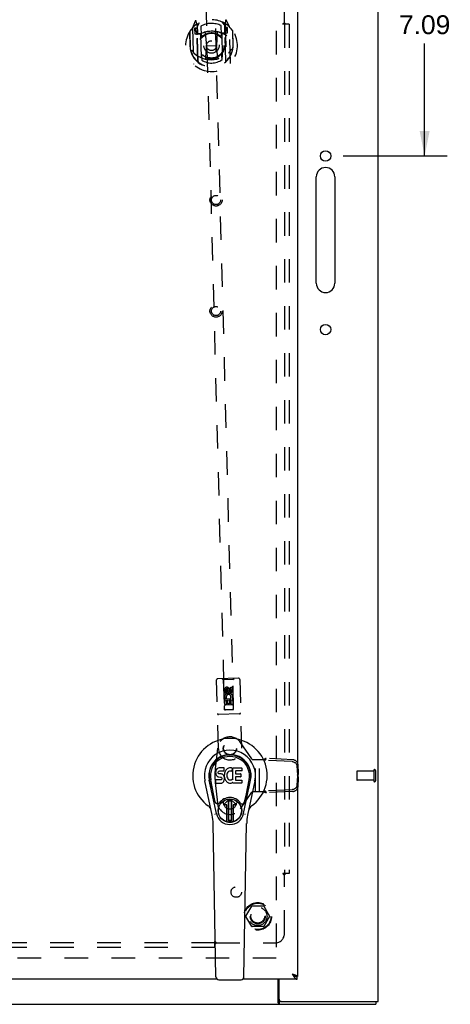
# Model space of a CAD drawing. Header units: inches. Extents: x 0 to 115, y 0 to 75.
# Tile 4 of 9: x 43 to 54, y 23 to 49. Entities that reach past the tile are written whole.
import ezdxf

# ---------------------------------------------------------------- set-up
doc = ezdxf.new("R2010")
doc.units = ezdxf.units.IN
doc.header["$LTSCALE"] = 6.344535
doc.header["$MEASUREMENT"] = 0
doc.linetypes.add('HIDDEN', pattern=[0.2, 0.1, -0.1])
doc.layers.get('0').update_dxf_attribs({"linetype": 'CONTINUOUS'})
for name, color, linetype in [('DEFAULT_2', 8, 'HIDDEN'), ('DIMENSIONS', 7, 'CONTINUOUS'), ('DOOR_ASSEMBLY', 7, 'CONTINUOUS'), ('SUBPANEL', 7, 'CONTINUOUS')]:
    doc.layers.add(name, color=color, linetype=linetype)
doc.styles.get("Standard").update_dxf_attribs({"font": 'arial.ttf'})
doc.dimstyles.new('DIMSTYLE_1', dxfattribs={"dimtxt": 0.50892, "dimasz": 0.67856, "dimexe": 0.09, "dimexo": 0.07, "dimgap": 0.0375, "dimtad": 0, "dimtih": 1, "dimtoh": 1, "dimzin": 4, "dimdsep": 46, "dimtxsty": 'Standard', "dimblk": '_FILLED', "dimblk1": '_FILLED', "dimblk2": '_FILLED', "dimcen": 0.09, "dimazin": 1, "dimtfac": 1, "dimtdec": 3, "dimtofl": 0, "dimtmove": 0, "dimatfit": 3, "dimldrblk": '_FILLED', "dimfxl": 0, "dimtolj": 1, "dimtzin": 4, "dimarcsym": 0})

# ---------------------------------------------------------------- blocks, each defined once
blk = doc.blocks.new('_FILLED')
at = {"color": 0, "linetype": 'ByBlock'}
blk.add_solid([(0, 0), (-1, 0.2), (-1, -0.2)], dxfattribs=at)
blk = doc.blocks.new('*D1')
at = {"layer": 'DIMENSIONS', "color": 2, "linetype": 'Continuous'}
for p, q in [((52.802, 52.723), (54.334, 52.723)), ((53.723, 52.723), (53.723, 49.687)), ((53.723, 45.633), (53.723, 48.669)), ((51.525, 45.633), (54.334, 45.633))]:
    blk.add_line(p, q, dxfattribs=at)
at = {"layer": 'DIMENSIONS', "color": 2, "linetype": 'Continuous', "xscale": 0.6785598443, "yscale": 0.6785598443, "zscale": 0.6785598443}
for p, rotation in [((53.723, 52.723), 90), ((53.723, 45.633), 270)]:
    blk.add_blockref('_FILLED', p, dxfattribs=dict(at, rotation=rotation))
at = {"layer": 'DIMENSIONS', "color": 2, "linetype": 'Continuous', "insert": (53.723, 49.432), "char_height": 0.5089, "width": 1.38298, "attachment_point": 2, "line_spacing_factor": 0.9}
blk.add_mtext('7.09', dxfattribs=at)

msp = doc.modelspace()

# ---------------------------------------------------------------- linework, layer by layer
at = {"color": 3, "linetype": 'Continuous'}
for p, q in [((52.47, 22.798), (52.47, 52.648)), ((50.8, 42.195), (50.8, 45.07)), ((51.3, 45.07), (51.3, 42.195)), ((49.768, 22.766), (49.768, 23.398)), ((49.795, 22.858), (49.795, 23.398)), ((27.158, 22.723), (52.407, 22.723)), ((49.777, 22.751), (49.78, 22.744)), ((49.855, 22.798), (52.47, 22.798))]:
    msp.add_line(p, q, dxfattribs=at)
at = {"color": 7, "linetype": 'Continuous'}
for p, q in [((49.855, 22.798), (49.798, 22.798)), ((49.798, 22.798), (49.798, 22.723)), ((52.407, 22.798), (52.407, 22.723))]:
    msp.add_line(p, q, dxfattribs=at)
for points in [[(49.768, 22.819), (49.769, 22.819), (49.771, 22.819), (49.772, 22.819), (49.773, 22.819), (49.774, 22.818), (49.775, 22.818), (49.776, 22.817), (49.777, 22.817), (49.778, 22.816), (49.78, 22.815), (49.781, 22.814), (49.782, 22.813), (49.783, 22.812), (49.784, 22.811), (49.785, 22.809), (49.786, 22.808), (49.788, 22.805)], [(49.788, 22.805), (49.789, 22.804), (49.79, 22.803), (49.791, 22.802), (49.792, 22.8), (49.793, 22.8), (49.794, 22.799), (49.795, 22.798), (49.796, 22.798), (49.797, 22.798), (49.798, 22.798)]]:
    msp.add_lwpolyline(points, dxfattribs=at)
at = {"color": 3, "linetype": 'Continuous'}
for points in [[(49.768, 22.766), (49.769, 22.765), (49.77, 22.763), (49.771, 22.762), (49.772, 22.76), (49.773, 22.758), (49.774, 22.756), (49.775, 22.753), (49.777, 22.751)], [(49.78, 22.744), (49.781, 22.741), (49.782, 22.739), (49.783, 22.737), (49.784, 22.735), (49.785, 22.733), (49.786, 22.731), (49.787, 22.73), (49.788, 22.728), (49.789, 22.727), (49.79, 22.726), (49.791, 22.725), (49.792, 22.724), (49.793, 22.724), (49.795, 22.723), (49.796, 22.723), (49.797, 22.723), (49.798, 22.723)]]:
    msp.add_lwpolyline(points, dxfattribs=at)
for centre in [(51.05, 45.633), (51.05, 40.945)]:
    msp.add_circle(centre, 0.141, dxfattribs=at)
for centre, radius, start, end in [((51.05, 45.07), 0.25, 0, 180), ((51.05, 42.195), 0.25, 180, 360), ((49.855, 22.858), 0.06, 180, 270)]:
    msp.add_arc(centre, radius, start, end, dxfattribs=at)
at = {"layer": 'DEFAULT_2', "color": 8, "linetype": 'HIDDEN'}
for p, q in [((49.72, 51.548), (49.72, 23.898)), ((51.895, 29.012), (51.895, 28.784)), ((52.352, 29.022), (51.905, 29.022)), ((52.352, 29.04), (52.352, 28.756)), ((52.395, 29.04), (52.395, 28.756)), ((52.352, 28.774), (51.905, 28.774)), ((48.903, 25.103), (49.057, 25.37)), ((49.374, 25.375), (49.066, 25.375)), ((49.383, 25.37), (49.538, 25.103)), ((49.057, 24.825), (48.903, 25.093)), ((49.538, 25.093), (49.383, 24.825)), ((49.374, 24.82), (49.066, 24.82)), ((49.72, 23.973), (28.345, 23.973))]:
    msp.add_line(p, q, dxfattribs=at)
for radius in [0.372, 0.356, 0.204, 0.183]:
    msp.add_circle((49.22, 25.098), radius, dxfattribs=at)
for centre, radius, start, end in [((51.905, 29.012), 0.01, 90, 180), ((52.374, 29.04), 0.0215, 0, 180), ((51.905, 28.784), 0.01, 180, 270), ((52.374, 28.756), 0.0215, 180, 360), ((49.066, 25.365), 0.01, 90.0113, 149.988), ((49.374, 25.365), 0.01, 30.0108, 89.9876), ((48.911, 25.098), 0.01, 150.0117, 209.9873), ((49.529, 25.098), 0.01, 330.0117, 29.9873), ((49.066, 24.83), 0.01, 210.0108, 269.9876), ((49.374, 24.83), 0.01, 270.0113, 329.988)]:
    msp.add_arc(centre, radius, start, end, dxfattribs=at)
at = {"layer": 'DOOR_ASSEMBLY', "color": 3, "linetype": 'Continuous'}
for p, q in [((50.295, 51.973), (50.295, 23.473)), ((50.15, 23.543), (50.167, 23.537)), ((50.15, 23.543), (50.156, 23.532)), ((50.156, 23.532), (50.163, 23.521)), ((50.163, 23.521), (50.167, 23.514)), ((50.167, 23.537), (50.177, 23.534)), ((50.167, 23.514), (50.171, 23.506)), ((50.177, 23.534), (50.184, 23.532)), ((50.194, 23.529), (50.201, 23.527)), ((50.201, 23.527), (50.207, 23.525)), ((50.216, 23.521), (50.22, 23.52)), ((48.129, 23.398), (27.233, 23.398)), ((50.282, 23.398), (48.811, 23.398))]:
    msp.add_line(p, q, dxfattribs=at)
at = {"layer": 'DOOR_ASSEMBLY', "color": 8, "linetype": 'HIDDEN'}
for p, q in [((48.568, 30.682), (48.034, 51.058)), ((47.784, 51.051), (48.318, 30.676)), ((47.53, 49.274), (47.464, 49.096)), ((47.575, 49.191), (47.559, 49.271)), ((47.584, 49.124), (47.652, 49.235)), ((48.261, 49.251), (48.334, 49.144)), ((48.359, 48.2), (48.333, 49.203)), ((48.352, 49.292), (48.34, 49.211)), ((48.34, 49.211), (48.366, 48.195)), ((48.362, 49.195), (48.357, 49.198)), ((48.455, 49.122), (48.381, 49.296)), ((47.38, 48.988), (47.391, 48.6)), ((47.388, 48.991), (47.4, 48.534)), ((47.46, 49.086), (47.486, 48.119)), ((47.578, 49.084), (47.518, 49.083)), ((47.518, 49.083), (47.522, 48.933)), ((47.522, 48.933), (47.582, 48.934)), ((47.527, 49.055), (47.558, 49.01)), ((47.586, 49.064), (47.531, 49.063)), ((47.555, 49.175), (47.554, 49.174)), ((47.554, 49.174), (47.554, 49.174)), ((47.554, 49.174), (47.554, 49.174)), ((47.602, 48.175), (47.575, 49.191)), ((47.609, 48.18), (47.583, 49.183)), ((47.586, 49.159), (47.591, 48.951)), ((47.682, 48.936), (47.609, 48.934)), ((47.612, 48.932), (47.678, 48.934)), ((47.684, 49.139), (47.691, 48.886)), ((47.801, 48.955), (47.84, 48.612)), ((48.127, 48.964), (48.105, 48.619)), ((48.24, 48.901), (48.234, 49.153)), ((48.319, 48.952), (48.247, 48.95)), ((48.247, 48.941), (48.263, 48.31)), ((48.251, 48.949), (48.317, 48.95)), ((48.336, 48.971), (48.331, 49.178)), ((48.391, 49.085), (48.336, 49.084)), ((48.403, 49.106), (48.343, 49.104)), ((48.347, 48.954), (48.407, 48.956)), ((48.367, 49.031), (48.395, 49.078)), ((48.407, 48.956), (48.403, 49.106)), ((48.485, 48.145), (48.46, 49.112)), ((48.537, 49.021), (48.549, 48.564)), ((48.555, 48.63), (48.545, 49.019)), ((47.699, 48.295), (47.682, 48.926)), ((47.391, 48.6), (47.406, 48.6)), ((47.819, 48.272), (47.84, 48.612)), ((47.84, 48.612), (48.105, 48.619)), ((48.144, 48.28), (48.105, 48.619)), ((48.555, 48.63), (48.54, 48.63)), ((48.549, 48.564), (48.549, 48.561)), ((47.705, 48.326), (47.708, 48.223)), ((48.258, 48.237), (48.255, 48.34)), ((48.158, 29.626), (48.109, 31.483)), ((48.703, 31.528), (48.138, 31.514)), ((48.291, 31.488), (48.261, 31.517)), ((48.551, 31.494), (48.291, 31.488)), ((48.291, 31.488), (48.316, 30.678)), ((48.551, 31.494), (48.581, 31.525)), ((48.569, 30.685), (48.551, 31.494)), ((48.734, 31.499), (48.782, 29.642)), ((48.324, 31.129), (48.322, 31.221)), ((48.367, 31.13), (48.324, 31.129)), ((48.364, 31.222), (48.367, 31.13)), ((48.428, 31.253), (48.366, 31.215)), ((48.366, 31.215), (48.376, 31.21)), ((48.366, 31.215), (48.368, 31.143)), ((48.368, 31.143), (48.378, 31.149)), ((48.368, 31.143), (48.431, 31.109)), ((48.428, 31.241), (48.376, 31.21)), ((48.376, 31.21), (48.378, 31.149)), ((48.378, 31.149), (48.431, 31.12)), ((48.409, 31.195), (48.408, 31.223)), ((48.491, 31.219), (48.428, 31.253)), ((48.428, 31.253), (48.428, 31.241)), ((48.481, 31.213), (48.428, 31.241)), ((48.431, 31.12), (48.483, 31.152)), ((48.431, 31.109), (48.493, 31.146)), ((48.431, 31.109), (48.431, 31.12)), ((48.449, 31.238), (48.45, 31.192)), ((48.491, 31.219), (48.481, 31.213)), ((48.483, 31.152), (48.481, 31.213)), ((48.493, 31.146), (48.483, 31.152)), ((48.491, 31.289), (48.533, 31.29)), ((48.493, 31.197), (48.491, 31.289)), ((48.493, 31.146), (48.491, 31.219)), ((48.533, 31.29), (48.536, 31.198)), ((48.564, 30.935), (48.309, 30.928)), ((48.328, 30.972), (48.506, 30.977)), ((48.332, 30.816), (48.328, 30.972)), ((48.376, 30.998), (48.337, 30.98)), ((48.414, 30.932), (48.372, 30.931)), ((48.372, 30.931), (48.375, 30.817)), ((48.417, 30.84), (48.414, 30.932)), ((48.5, 30.934), (48.457, 30.933)), ((48.457, 30.933), (48.459, 30.841)), ((48.506, 30.977), (48.487, 30.99)), ((48.503, 30.821), (48.5, 30.934)), ((48.531, 30.981), (48.529, 30.978)), ((48.529, 30.978), (48.541, 30.978)), ((48.541, 30.978), (48.546, 30.822)), ((48.316, 30.678), (48.569, 30.685)), ((48.318, 30.68), (48.568, 30.686)), ((48.318, 30.676), (48.568, 30.682)), ((48.375, 30.817), (48.332, 30.816)), ((48.524, 30.809), (48.354, 30.804)), ((48.459, 30.841), (48.417, 30.84)), ((48.546, 30.822), (48.503, 30.821)), ((48.728, 30.564), (48.163, 30.549)), ((49.06, 29.348), (48.754, 29.795)), ((48.13, 29.637), (48.073, 29.084)), ((49.061, 29.347), (49.06, 29.348)), ((49.084, 29.336), (49.371, 29.336)), ((49.16, 28.461), (49.16, 29.336)), ((49.264, 28.461), (49.264, 29.336)), ((49.371, 29.336), (49.396, 29.327)), ((49.406, 29.323), (49.396, 29.327)), ((49.416, 29.32), (49.406, 29.323)), ((49.426, 29.316), (49.416, 29.32)), ((49.426, 29.316), (49.448, 29.363)), ((50.148, 29.278), (49.426, 29.316)), ((50.17, 29.325), (49.448, 29.363)), ((50.277, 29.16), (50.291, 28.913)), ((50.299, 29.207), (50.313, 28.96)), ((50.291, 28.883), (50.277, 28.637)), ((50.291, 28.913), (50.313, 28.96)), ((50.291, 28.883), (50.313, 28.836)), ((50.297, 28.906), (50.301, 28.903)), ((50.313, 28.836), (50.299, 28.59)), ((50.301, 28.903), (50.301, 28.893)), ((48.073, 28.714), (48.13, 28.16)), ((49.375, 28.461), (49.084, 28.461)), ((49.393, 28.468), (49.375, 28.461)), ((50.148, 28.519), (49.43, 28.482)), ((49.452, 28.434), (49.43, 28.482)), ((50.17, 28.472), (49.452, 28.434)), ((48.754, 28.002), (49.06, 28.449)), ((49.06, 28.449), (49.061, 28.45))]:
    msp.add_line(p, q, dxfattribs=at)
at = {"layer": 'DOOR_ASSEMBLY', "color": 7, "linetype": 'Continuous'}
for p, q in [((48.086, 29.012), (48.084, 28.988)), ((48.084, 28.988), (48.085, 28.964)), ((48.091, 29.035), (48.086, 29.012)), ((48.1, 29.058), (48.091, 29.035)), ((48.114, 29.078), (48.1, 29.058)), ((48.122, 29.086), (48.114, 29.078)), ((48.132, 29.092), (48.122, 29.086)), ((48.154, 29.102), (48.132, 29.092)), ((48.177, 29.109), (48.154, 29.102)), ((48.155, 28.977), (48.156, 28.992)), ((48.156, 28.992), (48.158, 29.007)), ((48.158, 29.007), (48.161, 29.013)), ((48.161, 29.013), (48.167, 29.018)), ((48.167, 29.018), (48.181, 29.023)), ((48.317, 29.109), (48.177, 29.109)), ((48.181, 29.023), (48.196, 29.024)), ((48.196, 29.024), (48.309, 29.024)), ((48.309, 29.024), (48.314, 29.024)), ((48.314, 29.024), (48.316, 29.03)), ((48.316, 29.03), (48.317, 29.043)), ((48.318, 29.066), (48.317, 29.109)), ((48.317, 29.043), (48.318, 29.066)), ((48.331, 28.988), (48.325, 28.967)), ((48.339, 29.009), (48.331, 28.988)), ((48.35, 29.029), (48.339, 29.009)), ((48.363, 29.047), (48.35, 29.029)), ((48.378, 29.064), (48.363, 29.047)), ((48.394, 29.079), (48.378, 29.064)), ((48.412, 29.092), (48.394, 29.079)), ((48.413, 28.991), (48.399, 28.968)), ((48.433, 29.101), (48.412, 29.092)), ((48.421, 29.001), (48.413, 28.991)), ((48.432, 29.009), (48.421, 29.001)), ((48.457, 29.019), (48.432, 29.009)), ((48.455, 29.106), (48.433, 29.101)), ((48.477, 29.108), (48.455, 29.106)), ((48.47, 29.023), (48.457, 29.019)), ((48.483, 29.022), (48.47, 29.023)), ((48.499, 29.107), (48.477, 29.108)), ((48.496, 29.019), (48.483, 29.022)), ((48.509, 29.014), (48.496, 29.019)), ((48.51, 29.106), (48.499, 29.107)), ((48.521, 29.102), (48.51, 29.106)), ((48.541, 29.085), (48.515, 29.017)), ((48.54, 29.09), (48.521, 29.102)), ((48.55, 29.107), (48.787, 29.107)), ((48.55, 28.782), (48.55, 29.107)), ((48.62, 29.019), (48.62, 28.952)), ((48.787, 29.024), (48.624, 29.024)), ((48.791, 29.103), (48.791, 29.028)), ((47.994, 27.828), (47.796, 28.754)), ((48.104, 27.875), (47.912, 28.779)), ((47.96, 28.552), (47.916, 28.78)), ((48.027, 28.406), (47.953, 28.787)), ((48.085, 28.964), (48.089, 28.941)), ((48.086, 28.703), (48.086, 28.777)), ((48.089, 28.941), (48.097, 28.919)), ((48.15, 28.782), (48.091, 28.782)), ((48.097, 28.919), (48.11, 28.899)), ((48.11, 28.899), (48.126, 28.881)), ((48.126, 28.881), (48.146, 28.868)), ((48.146, 28.868), (48.157, 28.864)), ((48.211, 28.783), (48.15, 28.782)), ((48.156, 28.969), (48.155, 28.977)), ((48.158, 28.962), (48.156, 28.969)), ((48.157, 28.864), (48.169, 28.862)), ((48.162, 28.956), (48.158, 28.962)), ((48.169, 28.951), (48.162, 28.956)), ((48.183, 28.947), (48.169, 28.951)), ((48.169, 28.862), (48.216, 28.861)), ((48.207, 28.948), (48.183, 28.947)), ((48.231, 28.947), (48.207, 28.948)), ((48.226, 28.784), (48.211, 28.783)), ((48.216, 28.861), (48.224, 28.861)), ((48.224, 28.861), (48.231, 28.858)), ((48.233, 28.787), (48.226, 28.784)), ((48.255, 28.942), (48.231, 28.947)), ((48.231, 28.858), (48.237, 28.854)), ((48.238, 28.793), (48.233, 28.787)), ((48.237, 28.854), (48.242, 28.848)), ((48.247, 28.805), (48.238, 28.793)), ((48.242, 28.848), (48.248, 28.834)), ((48.25, 28.812), (48.247, 28.805)), ((48.248, 28.834), (48.251, 28.819)), ((48.251, 28.819), (48.25, 28.812)), ((48.265, 28.937), (48.255, 28.942)), ((48.275, 28.93), (48.265, 28.937)), ((48.293, 28.913), (48.275, 28.93)), ((48.278, 28.717), (48.295, 28.734)), ((48.306, 28.893), (48.293, 28.913)), ((48.295, 28.734), (48.302, 28.744)), ((48.302, 28.744), (48.307, 28.755)), ((48.315, 28.871), (48.306, 28.893)), ((48.307, 28.755), (48.316, 28.777)), ((48.321, 28.848), (48.315, 28.871)), ((48.321, 28.945), (48.316, 28.901)), ((48.316, 28.901), (48.317, 28.879)), ((48.316, 28.777), (48.322, 28.8)), ((48.317, 28.879), (48.32, 28.856)), ((48.32, 28.856), (48.325, 28.835)), ((48.325, 28.967), (48.321, 28.945)), ((48.324, 28.824), (48.321, 28.848)), ((48.322, 28.8), (48.324, 28.824)), ((48.325, 28.835), (48.332, 28.814)), ((48.332, 28.814), (48.353, 28.774)), ((48.353, 28.774), (48.366, 28.756)), ((48.366, 28.756), (48.38, 28.739)), ((48.38, 28.739), (48.397, 28.724)), ((48.389, 28.943), (48.386, 28.916)), ((48.386, 28.916), (48.386, 28.889)), ((48.386, 28.889), (48.387, 28.876)), ((48.387, 28.876), (48.39, 28.863)), ((48.393, 28.956), (48.389, 28.943)), ((48.39, 28.863), (48.4, 28.839)), ((48.399, 28.968), (48.393, 28.956)), ((48.397, 28.724), (48.415, 28.71)), ((48.4, 28.839), (48.413, 28.816)), ((48.413, 28.816), (48.422, 28.805)), ((48.422, 28.805), (48.432, 28.797)), ((48.432, 28.797), (48.443, 28.789)), ((48.443, 28.789), (48.456, 28.784)), ((48.456, 28.784), (48.469, 28.782)), ((48.469, 28.782), (48.482, 28.782)), ((48.482, 28.782), (48.496, 28.783)), ((48.496, 28.783), (48.508, 28.788)), ((48.508, 28.788), (48.52, 28.793)), ((48.52, 28.793), (48.532, 28.8)), ((48.538, 28.799), (48.55, 28.782)), ((48.621, 28.861), (48.621, 28.783)), ((48.624, 28.947), (48.756, 28.947)), ((48.756, 28.865), (48.626, 28.865)), ((48.626, 28.779), (48.787, 28.779)), ((48.76, 28.943), (48.76, 28.87)), ((48.792, 28.774), (48.792, 28.702)), ((48.836, 27.875), (49.028, 28.779)), ((48.913, 28.406), (48.987, 28.787)), ((49.144, 28.754), (48.947, 27.828)), ((48.98, 28.552), (49.025, 28.78)), ((48.091, 28.698), (48.235, 28.698)), ((48.235, 28.698), (48.247, 28.699)), ((48.247, 28.699), (48.258, 28.703)), ((48.258, 28.703), (48.278, 28.717)), ((48.415, 28.71), (48.424, 28.705)), ((48.424, 28.705), (48.435, 28.702)), ((48.435, 28.702), (48.457, 28.696)), ((48.457, 28.696), (48.479, 28.694)), ((48.479, 28.694), (48.501, 28.697)), ((48.501, 28.697), (48.522, 28.703)), ((48.522, 28.703), (48.541, 28.715)), ((48.552, 28.715), (48.541, 28.715)), ((48.541, 28.715), (48.541, 28.715)), ((48.552, 28.702), (48.552, 28.715)), ((48.787, 28.698), (48.556, 28.698)), ((48.075, 28.181), (48.027, 28.406)), ((48.332, 28.144), (48.442, 28.255)), ((48.442, 28.255), (48.332, 28.144)), ((48.427, 28.217), (48.441, 28.231)), ((48.441, 28.203), (48.427, 28.217)), ((48.427, 27.689), (48.427, 28.217)), ((48.441, 28.231), (48.499, 28.231)), ((48.441, 28.231), (48.454, 28.217)), ((48.454, 28.217), (48.441, 28.203)), ((48.441, 27.703), (48.441, 28.203)), ((48.454, 28.217), (48.486, 28.217)), ((48.486, 28.217), (48.499, 28.231)), ((48.5, 28.203), (48.486, 28.217)), ((48.608, 28.144), (48.498, 28.255)), ((48.498, 28.255), (48.608, 28.144)), ((48.499, 28.231), (48.513, 28.217)), ((48.513, 28.217), (48.5, 28.203)), ((48.5, 28.203), (48.5, 27.703)), ((48.513, 28.217), (48.513, 27.69)), ((48.865, 28.181), (48.913, 28.406)), ((48.387, 28.111), (48.346, 28.111)), ((48.388, 28.111), (48.346, 28.111)), ((48.387, 27.651), (48.387, 28.111)), ((48.387, 28.111), (48.388, 28.111)), ((48.388, 27.651), (48.388, 28.111)), ((48.594, 28.111), (48.553, 28.111)), ((48.594, 28.111), (48.553, 28.111)), ((48.553, 28.111), (48.553, 28.111)), ((48.553, 28.111), (48.553, 27.651)), ((48.553, 28.111), (48.553, 27.651)), ((48.427, 27.689), (48.441, 27.703)), ((48.441, 27.676), (48.427, 27.689)), ((48.441, 27.703), (48.454, 27.689)), ((48.454, 27.689), (48.441, 27.676)), ((48.5, 27.676), (48.441, 27.676)), ((48.486, 27.689), (48.454, 27.689)), ((48.486, 27.689), (48.5, 27.703)), ((48.5, 27.676), (48.486, 27.689)), ((48.5, 27.703), (48.513, 27.69)), ((48.513, 27.69), (48.5, 27.676)), ((48.092, 23.463), (48.019, 27.603)), ((48.849, 23.463), (48.921, 27.603)), ((50.15, 23.543), (50.154, 23.54)), ((50.15, 23.543), (50.161, 23.534)), ((50.154, 23.54), (50.161, 23.536)), ((50.161, 23.536), (50.165, 23.533)), ((50.161, 23.534), (50.167, 23.529)), ((50.165, 23.533), (50.169, 23.531)), ((50.167, 23.529), (50.171, 23.525)), ((50.171, 23.525), (50.176, 23.522)), ((50.176, 23.522), (50.18, 23.518)), ((50.295, 23.473), (50.282, 23.473)), ((50.282, 23.398), (50.282, 23.473)), ((48.17, 23.386), (48.77, 23.386))]:
    msp.add_line(p, q, dxfattribs=at)
at = {"layer": 'DOOR_ASSEMBLY', "color": 8, "linetype": 'HIDDEN'}
for points in [[(47.444, 48.488), (47.447, 48.483), (47.45, 48.478), (47.453, 48.473), (47.456, 48.468), (47.459, 48.464), (47.462, 48.46), (47.465, 48.456), (47.467, 48.452), (47.47, 48.448), (47.472, 48.445), (47.475, 48.442), (47.478, 48.438), (47.48, 48.435), (47.482, 48.432), (47.485, 48.429), (47.487, 48.426), (47.489, 48.424), (47.491, 48.421), (47.494, 48.419), (47.496, 48.416), (47.498, 48.414), (47.5, 48.412), (47.502, 48.41), (47.504, 48.407), (47.506, 48.406), (47.507, 48.404), (47.509, 48.402), (47.511, 48.4), (47.513, 48.398), (47.515, 48.397), (47.516, 48.395), (47.518, 48.394), (47.52, 48.392), (47.521, 48.391), (47.523, 48.39), (47.524, 48.388)], [(48.433, 48.412), (48.434, 48.413), (48.436, 48.415), (48.437, 48.416), (48.439, 48.418), (48.44, 48.419), (48.442, 48.421), (48.444, 48.423), (48.445, 48.425), (48.447, 48.426), (48.449, 48.428), (48.45, 48.43), (48.452, 48.432), (48.454, 48.434), (48.456, 48.437), (48.458, 48.439), (48.46, 48.441), (48.462, 48.444), (48.464, 48.447), (48.466, 48.449), (48.468, 48.452), (48.47, 48.455), (48.472, 48.458), (48.475, 48.461), (48.477, 48.464), (48.479, 48.468), (48.481, 48.471), (48.484, 48.475), (48.486, 48.479), (48.489, 48.483), (48.491, 48.487), (48.494, 48.491), (48.497, 48.496), (48.499, 48.5), (48.502, 48.505), (48.505, 48.51), (48.508, 48.516)], [(48.17, 48.263), (48.165, 48.262), (48.159, 48.26), (48.154, 48.259), (48.149, 48.257), (48.143, 48.256), (48.138, 48.254), (48.132, 48.253), (48.127, 48.252), (48.121, 48.25), (48.116, 48.249), (48.111, 48.248), (48.105, 48.247), (48.1, 48.246), (48.094, 48.245), (48.089, 48.244), (48.083, 48.243), (48.078, 48.242), (48.072, 48.241), (48.066, 48.24), (48.061, 48.239), (48.055, 48.239), (48.05, 48.238), (48.044, 48.237), (48.039, 48.237), (48.033, 48.236), (48.028, 48.235), (48.022, 48.235), (48.016, 48.235), (48.011, 48.234), (48.005, 48.234), (48, 48.233), (47.994, 48.233), (47.988, 48.233), (47.983, 48.233), (47.977, 48.233), (47.972, 48.233), (47.966, 48.233), (47.961, 48.233), (47.955, 48.233), (47.949, 48.233), (47.944, 48.233), (47.938, 48.233), (47.933, 48.233), (47.927, 48.234), (47.921, 48.234), (47.916, 48.234), (47.91, 48.235), (47.905, 48.235), (47.899, 48.236), (47.893, 48.236), (47.888, 48.237), (47.882, 48.237), (47.877, 48.238), (47.871, 48.239), (47.866, 48.24), (47.86, 48.24), (47.855, 48.241), (47.849, 48.242), (47.844, 48.243), (47.838, 48.244), (47.833, 48.245), (47.827, 48.246), (47.822, 48.247), (47.816, 48.249), (47.811, 48.25), (47.805, 48.251), (47.8, 48.252), (47.794, 48.254)], [(49.371, 29.336), (49.383, 29.341), (49.389, 29.343), (49.395, 29.345), (49.401, 29.347), (49.407, 29.349)], [(49.448, 29.363), (49.441, 29.361), (49.434, 29.359), (49.428, 29.357), (49.421, 29.354), (49.414, 29.352), (49.407, 29.349)], [(50.148, 29.278), (50.162, 29.276), (50.176, 29.274), (50.189, 29.27), (50.202, 29.264), (50.214, 29.257), (50.226, 29.25), (50.237, 29.241), (50.246, 29.231), (50.255, 29.22), (50.262, 29.209), (50.268, 29.197), (50.272, 29.185), (50.275, 29.173), (50.277, 29.16)], [(50.299, 29.207), (50.297, 29.22), (50.294, 29.232), (50.29, 29.244), (50.284, 29.256), (50.277, 29.268), (50.268, 29.278), (50.259, 29.288), (50.248, 29.297), (50.236, 29.305), (50.224, 29.311), (50.211, 29.317), (50.198, 29.321), (50.184, 29.324), (50.17, 29.325)], [(50.291, 28.913), (50.293, 28.911), (50.294, 28.909), (50.296, 28.908), (50.297, 28.906)], [(50.301, 28.893), (50.297, 28.889), (50.296, 28.888), (50.294, 28.886), (50.293, 28.885), (50.291, 28.883)], [(50.313, 28.96), (50.311, 28.951), (50.309, 28.942), (50.307, 28.932), (50.305, 28.922), (50.303, 28.912), (50.301, 28.903)], [(50.301, 28.893), (50.303, 28.883), (50.305, 28.873), (50.307, 28.863), (50.309, 28.854), (50.311, 28.845), (50.313, 28.836)], [(49.452, 28.434), (49.44, 28.438), (49.427, 28.442), (49.414, 28.447), (49.401, 28.452), (49.388, 28.456), (49.375, 28.461)], [(49.43, 28.482), (49.421, 28.478), (49.412, 28.475), (49.403, 28.471), (49.393, 28.468)], [(50.277, 28.637), (50.275, 28.624), (50.272, 28.612), (50.268, 28.6), (50.262, 28.588), (50.255, 28.577), (50.246, 28.566), (50.237, 28.556), (50.226, 28.548), (50.214, 28.54), (50.202, 28.533), (50.189, 28.528), (50.176, 28.524), (50.162, 28.521), (50.148, 28.519)], [(50.17, 28.472), (50.184, 28.474), (50.198, 28.476), (50.211, 28.481), (50.224, 28.486), (50.236, 28.493), (50.248, 28.5), (50.259, 28.509), (50.268, 28.519), (50.277, 28.53), (50.284, 28.541), (50.29, 28.553), (50.294, 28.565), (50.297, 28.577), (50.299, 28.59)]]:
    msp.add_lwpolyline(points, dxfattribs=at)
at = {"layer": 'DOOR_ASSEMBLY', "color": 7, "linetype": 'Continuous'}
for points in [[(48.072, 27.845), (48.07, 27.85), (48.068, 27.856), (48.067, 27.861), (48.066, 27.867)], [(48.874, 27.867), (48.873, 27.861), (48.872, 27.856), (48.87, 27.85), (48.868, 27.845)], [(50.169, 23.531), (50.173, 23.528), (50.175, 23.527), (50.177, 23.525), (50.179, 23.524), (50.181, 23.523), (50.183, 23.521), (50.184, 23.52), (50.186, 23.518), (50.188, 23.517), (50.19, 23.516), (50.192, 23.514), (50.193, 23.513), (50.195, 23.512), (50.196, 23.51), (50.198, 23.509), (50.2, 23.508), (50.201, 23.506), (50.202, 23.505), (50.204, 23.504), (50.205, 23.502), (50.206, 23.501), (50.208, 23.5), (50.209, 23.498), (50.21, 23.497), (50.21, 23.497)], [(50.18, 23.518), (50.182, 23.517), (50.184, 23.515), (50.186, 23.513), (50.188, 23.512), (50.191, 23.51), (50.193, 23.509), (50.195, 23.507), (50.197, 23.506), (50.199, 23.504), (50.201, 23.503), (50.203, 23.501), (50.205, 23.5), (50.208, 23.498), (50.21, 23.497)], [(50.21, 23.497), (50.212, 23.496), (50.214, 23.494), (50.216, 23.493), (50.218, 23.492)], [(50.218, 23.492), (50.22, 23.491), (50.222, 23.49), (50.225, 23.488), (50.227, 23.487), (50.229, 23.486), (50.231, 23.485), (50.233, 23.484), (50.235, 23.483), (50.237, 23.482), (50.239, 23.482), (50.242, 23.481), (50.244, 23.48), (50.246, 23.479), (50.248, 23.478), (50.25, 23.478), (50.252, 23.477), (50.254, 23.476), (50.257, 23.476), (50.259, 23.475), (50.261, 23.475), (50.263, 23.475), (50.265, 23.474), (50.267, 23.474), (50.269, 23.474), (50.271, 23.473), (50.274, 23.473), (50.276, 23.473), (50.278, 23.473), (50.28, 23.473), (50.282, 23.473)]]:
    msp.add_lwpolyline(points, dxfattribs=at)
at = {"layer": 'DOOR_ASSEMBLY', "color": 3, "linetype": 'Continuous'}
for points in [[(50.171, 23.506), (50.173, 23.503), (50.176, 23.499), (50.178, 23.496), (50.18, 23.492), (50.182, 23.489), (50.184, 23.486), (50.186, 23.482), (50.188, 23.479), (50.191, 23.476)], [(50.184, 23.532), (50.191, 23.53), (50.194, 23.529)], [(50.191, 23.476), (50.193, 23.472), (50.195, 23.469), (50.197, 23.466), (50.199, 23.463), (50.201, 23.46), (50.203, 23.457), (50.205, 23.454), (50.208, 23.451), (50.21, 23.448), (50.212, 23.446), (50.214, 23.443), (50.216, 23.44), (50.218, 23.438), (50.22, 23.435), (50.222, 23.433), (50.225, 23.43), (50.227, 23.428), (50.229, 23.426), (50.231, 23.424), (50.233, 23.422), (50.235, 23.42), (50.237, 23.418), (50.239, 23.416), (50.242, 23.414), (50.244, 23.413), (50.246, 23.411), (50.248, 23.409), (50.25, 23.408), (50.252, 23.407), (50.254, 23.406), (50.257, 23.404), (50.259, 23.403), (50.261, 23.402), (50.263, 23.401), (50.265, 23.401), (50.267, 23.4), (50.269, 23.399), (50.271, 23.399), (50.274, 23.398), (50.276, 23.398), (50.278, 23.398), (50.28, 23.398), (50.282, 23.398)], [(50.207, 23.525), (50.213, 23.523), (50.216, 23.521)], [(50.22, 23.52), (50.226, 23.518), (50.228, 23.517), (50.231, 23.516), (50.234, 23.515), (50.237, 23.514), (50.24, 23.513), (50.242, 23.512), (50.245, 23.511), (50.248, 23.51), (50.25, 23.509), (50.253, 23.508), (50.255, 23.507), (50.257, 23.506), (50.26, 23.505), (50.262, 23.503), (50.264, 23.502), (50.266, 23.501), (50.268, 23.5), (50.27, 23.499), (50.272, 23.498), (50.274, 23.497), (50.276, 23.496), (50.277, 23.495), (50.279, 23.494), (50.28, 23.493), (50.282, 23.492), (50.283, 23.491), (50.285, 23.49), (50.286, 23.489), (50.287, 23.488), (50.288, 23.486), (50.289, 23.485), (50.29, 23.484), (50.291, 23.483), (50.292, 23.482), (50.292, 23.481), (50.293, 23.48), (50.294, 23.479), (50.294, 23.478), (50.294, 23.477), (50.295, 23.476), (50.295, 23.475), (50.295, 23.474), (50.295, 23.473)]]:
    msp.add_lwpolyline(points, dxfattribs=at)
at = {"layer": 'DOOR_ASSEMBLY', "color": 8, "linetype": 'HIDDEN'}
for centre, radius in [((47.973, 48.613), 0.35), ((47.973, 48.613), 0.335), ((47.973, 48.613), 0.205), ((47.973, 48.613), 0.133), ((48.095, 44.445), 0.164), ((48.095, 44.445), 0.124), ((48.095, 41.445), 0.164), ((48.095, 41.445), 0.124), ((48.43, 31.181), 0.085), ((48.43, 31.181), 0.0845), ((48.47, 29.634), 0.18), ((48.471, 29.635), 0.172), ((48.471, 28.162), 0.172)]:
    msp.add_circle(centre, radius, dxfattribs=at)
at = {"layer": 'DOOR_ASSEMBLY', "color": 7, "linetype": 'Continuous'}
for radius in [0.317, 0.313]:
    msp.add_circle((48.47, 27.953), radius, dxfattribs=at)
at = {"layer": 'DOOR_ASSEMBLY', "color": 8, "linetype": 'HIDDEN'}
for centre, radius, start, end in [((47.973, 48.615), 0.7, 127.0131, 55.9878), ((47.973, 48.613), 0.7, 36.7966, 146.2043), ((47.544, 49.268), 0.015, 11.5005, 159.6963), ((47.603, 49.184), 0.02, 122.9692, 181.4996), ((47.973, 48.613), 0.6, 64.2208, 118.7801), ((48.313, 49.202), 0.02, 1.5005, 60.03), ((48.351, 49.179), 0.02, 56.2462, 181.5005), ((48.353, 49.179), 0.02, 55.9878, 181.5005), ((48.367, 49.29), 0.015, 23.3046, 171.5005), ((47.408, 48.991), 0.02, 146.2043, 181.5005), ((47.475, 49.086), 0.015, 136.5752, 181.5005), ((47.531, 49.058), 0.005, 91.5005, 214.1797), ((47.981, 48.303), 0.7, 54.7324, 128.2685), ((47.564, 49.158), 0.02, 1.5005, 127.0131), ((47.566, 49.158), 0.02, 1.5005, 126.7547), ((47.402, 48.904), 0.188, 1.5005, 34.1797), ((47.609, 48.954), 0.02, 181.5005, 271.5005), ((47.611, 48.952), 0.02, 181.5005, 271.5005), ((47.677, 48.954), 0.02, 271.5005, 294.9644), ((47.697, 48.926), 0.015, 114.4867, 181.5005), ((47.981, 48.301), 0.7, 68.0365, 114.9644), ((47.973, 48.613), 0.343, 50.3744, 132.6265), ((47.781, 48.953), 0.02, 6.5801, 107.1135), ((48.147, 48.962), 0.02, 75.8874, 176.4208), ((48.232, 48.94), 0.015, 1.5005, 68.5142), ((48.25, 48.969), 0.02, 248.0365, 271.5005), ((48.316, 48.97), 0.02, 271.5005, 1.5004), ((48.319, 48.972), 0.02, 271.5005, 1.5005), ((48.528, 48.934), 0.188, 148.8212, 181.5005), ((48.391, 49.08), 0.005, 328.8212, 91.5005), ((48.445, 49.111), 0.015, 1.5005, 46.4257), ((48.517, 49.021), 0.02, 1.5005, 36.7966), ((47.721, 48.887), 0.03, 181.5005, 312.6265), ((48.21, 48.9), 0.03, 230.3744, 1.5005), ((47.973, 48.618), 0.583, 181.7469, 1.254), ((47.973, 48.623), 0.58, 189.1626, 353.8383), ((47.42, 48.534), 0.02, 181.5005, 189.1626), ((47.965, 48.933), 0.7, 231.0295, 311.9714), ((48.529, 48.563), 0.02, 353.8383, 1.5005), ((47.617, 48.176), 0.015, 181.5005, 231.1417), ((47.629, 48.181), 0.02, 181.5005, 232.1599), ((47.714, 48.295), 0.015, 181.5005, 248.5142), ((47.735, 48.326), 0.03, 50.3744, 181.5005), ((47.973, 48.623), 0.48, 236.5466, 306.4543), ((47.973, 48.613), 0.343, 230.3744, 312.6265), ((47.799, 48.273), 0.02, 255.9253, 356.4208), ((48.164, 48.283), 0.02, 186.5801, 287.0756), ((48.225, 48.339), 0.03, 1.5005, 132.6265), ((48.248, 48.309), 0.015, 294.4867, 1.5005), ((48.339, 48.2), 0.02, 310.8383, 1.4988), ((48.352, 48.195), 0.015, 311.8592, 1.5005), ((48.47, 48.144), 0.015, 316.5752, 1.5005), ((47.501, 48.119), 0.015, 181.5005, 226.4257), ((48.139, 31.484), 0.03, 91.5005, 181.5005), ((48.704, 31.498), 0.03, 1.5005, 91.5005), ((48.386, 31.223), 0.0644, 13.7999, 181.578), ((48.434, 31.025), 0.107, 335.7641, 204.9032), ((48.386, 31.223), 0.0219, 1.4016, 181.5005), ((48.472, 31.196), 0.0635, 181.5005, 1.5005), ((48.471, 31.196), 0.0219, 191.8075, 1.5005), ((48.434, 31.025), 0.0639, 326.3899, 204.9031), ((48.355, 30.764), 0.04, 91.5005, 181.5005), ((48.357, 30.719), 0.04, 181.5005, 271.5005), ((48.525, 30.769), 0.04, 1.5005, 91.5005), ((48.527, 30.724), 0.04, 271.5005, 1.5005), ((48.728, 30.594), 0.03, 271.5005, 1.5005), ((48.163, 30.579), 0.03, 181.5005, 271.5005), ((48.471, 29.602), 0.343, 34.31, 174.144), ((48.47, 29.634), 0.312, 181.5005, 1.5005), ((49.084, 29.367), 0.0312, 220.6754, 270), ((49.876, 28.899), 1.812, 174.144, 185.856), ((49.084, 28.43), 0.0312, 90, 139.3246), ((48.471, 28.195), 0.343, 185.856, 325.69)]:
    msp.add_arc(centre, radius, start, end, dxfattribs=at)
at = {"layer": 'DOOR_ASSEMBLY', "color": 7, "linetype": 'Continuous'}
for centre, radius, start, end in [((48.47, 28.898), 1.004, 305.5066, 234.4934), ((48.47, 28.898), 0.689, 347.9703, 192.0297), ((48.47, 28.898), 0.571, 347.9703, 192.0297), ((48.47, 28.888), 0.527, 348.9402, 191.0594), ((48.511, 29.018), 0.00448, 246.1578, 339.0016), ((48.537, 29.087), 0.00448, 339.0016, 51.8729), ((48.624, 29.019), 0.00448, 90, 180), ((48.787, 29.103), 0.00448, 0, 90), ((48.787, 29.028), 0.00448, 270, 360), ((48.091, 28.777), 0.00448, 90, 180.0119), ((48.534, 28.797), 0.00448, 34.0893, 127.3444), ((48.624, 28.952), 0.00448, 180, 270), ((48.626, 28.861), 0.00448, 90, 180), ((48.626, 28.783), 0.00448, 180, 270), ((48.756, 28.943), 0.00448, 0, 90), ((48.756, 28.87), 0.00448, 270, 360), ((48.787, 28.774), 0.00448, 0, 90), ((48.091, 28.703), 0.00483, 180, 270), ((48.556, 28.702), 0.00448, 180, 270), ((48.787, 28.702), 0.00448, 270, 360), ((48.47, 27.953), 0.354, 35.4237, 144.5763), ((48.47, 28.227), 0.0394, 45, 135), ((48.47, 28.227), 0.0392, 45, 135), ((47.773, 27.92), 0.197, 12.0297, 54.4934), ((48.133, 28.193), 0.0591, 192.0297, 324.5763), ((48.346, 28.13), 0.0197, 135, 270), ((48.346, 28.13), 0.0195, 135, 270), ((48.594, 28.13), 0.0197, 270, 45), ((48.594, 28.13), 0.0195, 270, 45), ((48.807, 28.193), 0.0591, 215.4237, 347.9703), ((49.167, 27.92), 0.197, 125.5066, 167.9703), ((46.838, 27.582), 1.181, 1, 12.0297), ((48.47, 27.953), 0.374, 192.0297, 347.9703), ((50.102, 27.582), 1.181, 167.9703, 179), ((48.47, 27.953), 0.313, 254.7027, 285.2973), ((48.17, 23.465), 0.0787, 181, 270), ((48.77, 23.465), 0.0787, 270, 359)]:
    msp.add_arc(centre, radius, start, end, dxfattribs=at)
msp.add_ellipse((48.47, 28.888), major_axis=(0, 0.565), ratio=0.999848, start_param=-1.76365, end_param=1.76365, dxfattribs=at)
at = {"layer": 'SUBPANEL', "color": 8, "linetype": 'HIDDEN'}
for p, q in [((49.939, 49.227), (49.939, 50.816)), ((49.977, 49.191), (49.898, 49.191)), ((49.939, 49.191), (49.939, 26.254)), ((50.064, 49.191), (49.977, 49.191)), ((50.064, 49.191), (50.064, 26.254)), ((49.977, 26.254), (49.898, 26.254)), ((49.939, 24.629), (49.939, 26.219)), ((50.064, 26.254), (49.977, 26.254)), ((48.064, 24.379), (31.126, 24.379)), ((48.064, 24.254), (31.126, 24.254)), ((48.064, 24.34), (48.064, 24.42)), ((48.064, 24.254), (48.064, 24.34)), ((48.099, 24.379), (49.689, 24.379))]:
    msp.add_line(p, q, dxfattribs=at)
for points in [[(49.898, 49.191), (49.898, 49.193), (49.899, 49.194), (49.9, 49.196), (49.901, 49.197), (49.901, 49.198), (49.902, 49.2), (49.903, 49.201), (49.904, 49.202), (49.906, 49.204), (49.907, 49.205), (49.908, 49.206), (49.91, 49.207), (49.911, 49.209), (49.913, 49.21), (49.915, 49.211), (49.917, 49.212), (49.919, 49.213), (49.921, 49.215), (49.925, 49.217)], [(49.925, 49.217), (49.927, 49.218), (49.929, 49.219), (49.931, 49.221), (49.933, 49.222), (49.934, 49.223), (49.936, 49.225), (49.937, 49.226), (49.939, 49.227)], [(49.95, 49.216), (49.949, 49.217), (49.947, 49.219), (49.946, 49.22), (49.944, 49.222), (49.943, 49.223), (49.941, 49.225), (49.94, 49.226), (49.939, 49.227)], [(49.957, 49.208), (49.954, 49.213), (49.95, 49.216)], [(49.977, 49.191), (49.976, 49.193), (49.974, 49.194), (49.972, 49.195), (49.97, 49.197), (49.969, 49.198), (49.967, 49.199), (49.966, 49.201), (49.964, 49.202), (49.963, 49.203), (49.961, 49.205), (49.96, 49.206), (49.959, 49.207), (49.957, 49.208)], [(49.898, 26.254), (49.898, 26.252), (49.899, 26.251), (49.9, 26.25), (49.901, 26.248), (49.901, 26.247), (49.902, 26.246), (49.903, 26.244), (49.904, 26.243), (49.906, 26.242), (49.907, 26.24), (49.908, 26.239), (49.91, 26.238), (49.911, 26.237), (49.913, 26.236), (49.915, 26.234), (49.917, 26.233), (49.919, 26.232), (49.921, 26.231)], [(49.921, 26.231), (49.925, 26.228), (49.927, 26.227), (49.929, 26.226), (49.931, 26.225), (49.933, 26.223), (49.934, 26.222), (49.936, 26.221), (49.937, 26.22), (49.939, 26.219)], [(49.952, 26.231), (49.95, 26.23), (49.949, 26.228), (49.947, 26.227), (49.946, 26.225), (49.944, 26.224), (49.943, 26.222), (49.941, 26.221), (49.94, 26.22), (49.939, 26.219)], [(49.977, 26.254), (49.976, 26.253), (49.974, 26.251), (49.972, 26.25), (49.97, 26.249), (49.969, 26.247), (49.967, 26.246), (49.966, 26.245), (49.964, 26.243), (49.963, 26.242), (49.961, 26.241), (49.96, 26.24), (49.959, 26.238), (49.957, 26.237), (49.952, 26.231)], [(48.064, 24.42), (48.065, 24.419), (48.067, 24.419), (48.068, 24.418), (48.069, 24.417), (48.071, 24.416), (48.072, 24.416), (48.073, 24.415), (48.075, 24.413), (48.076, 24.412), (48.077, 24.411), (48.079, 24.409), (48.08, 24.408), (48.081, 24.406), (48.082, 24.405), (48.083, 24.403), (48.084, 24.401), (48.086, 24.399), (48.087, 24.397), (48.089, 24.393)], [(48.064, 24.34), (48.065, 24.342), (48.066, 24.344), (48.068, 24.346), (48.069, 24.347), (48.07, 24.349), (48.072, 24.35), (48.073, 24.352), (48.074, 24.353), (48.076, 24.355), (48.077, 24.356), (48.078, 24.358), (48.079, 24.359), (48.081, 24.36)], [(48.081, 24.36), (48.085, 24.364), (48.088, 24.367)], [(48.088, 24.367), (48.09, 24.369), (48.091, 24.371), (48.093, 24.372), (48.094, 24.374), (48.096, 24.375), (48.097, 24.377), (48.098, 24.378), (48.099, 24.379)], [(48.089, 24.393), (48.091, 24.391), (48.092, 24.389), (48.093, 24.387), (48.094, 24.385), (48.096, 24.383), (48.097, 24.382), (48.098, 24.38), (48.099, 24.379)]]:
    msp.add_lwpolyline(points, dxfattribs=at)
for centre, radius in [((48.64, 25.753), 0.141), ((49.22, 25.098), 0.25)]:
    msp.add_circle(centre, radius, dxfattribs=at)
msp.add_arc((49.689, 24.629), 0.25, 270, 360, dxfattribs=at)

# ---------------------------------------------------------------- dimensions: what is measured, and where the dimension line sits
at = {"layer": 'DIMENSIONS', "color": 2, "linetype": 'Continuous'}
dim = msp.add_linear_dim(base=(53.723, 45.633), p1=(52.732, 52.723), p2=(51.455, 45.633), angle=270, dimstyle='DIMSTYLE_1', dxfattribs=at)
dim.commit()
dim.dimension.update_dxf_attribs({"geometry": '*D1', "text_midpoint": (53.723, 49.175), "dimtype": 160})

doc.saveas('drawing.dxf')
